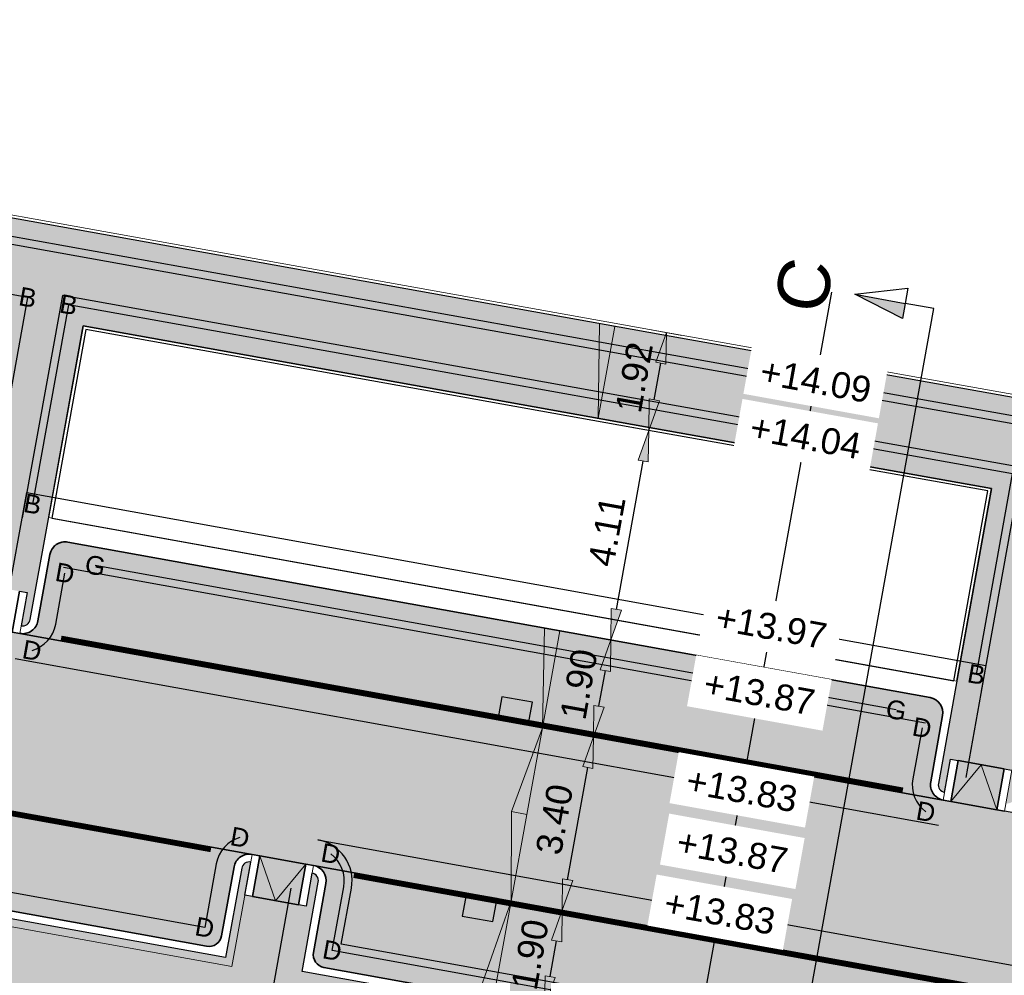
# Model space of a CAD drawing. Header units: metres. Extents: x 131295 to 132236, y 397710 to 398702.
# Tile 29 of 127: x 131376 to 131395, y 397925 to 397943. Entities that reach past the tile are written whole.
import ezdxf
from ezdxf.enums import TextEntityAlignment as Align

# ---------------------------------------------------------------- set-up
doc = ezdxf.new("R2010")
doc.units = ezdxf.units.M
doc.linetypes.add('AL-MATERIAALS', pattern=[2, 1, -1])
doc.linetypes.add('MA-1-3', pattern=[4, 1, -3])
doc.layers.get('Defpoints').update_dxf_attribs({"color": 128})
for name, color, linetype, lineweight in [('N-D-dwarsprofiel situatie @ 0.2', 7, 'Continuous', 25), ('N-IE-markering 1 - 3 streep 0.10', 255, 'MA-1-3', 18), ('N-KO-inritperronband 130-150x250mm', 3, 'Continuous', 35), ('N-KO-opsluitband 60x200mm', 2, 'Continuous', 25), ('N-KO-opsluitband achterkant', 8, 'Continuous', 5), ('N-KO-tekst banden', 1, 'Continuous', 18), ('N-KO-trottoirband 130-150x250mm', 3, 'Continuous', 35), ('N-KO-trottoirband 380-400x250mm', 3, 'Continuous', 35), ('N-KO-trottoirband achterkant', 8, 'Continuous', 5), ('N-RI-straatkolk', 7, 'Continuous', 25), ('N-VH-afschotrichting', 250, 'Continuous', 18), ('N-VH-afschotrichting @ 0.2', 250, 'Continuous', 18), ("N-VH-arcering 'MAT' grijs 254", 254, 'Continuous', 18), ('X-AL-maatvoering', 1, 'Continuous', 18), ('X-AL-materiaalscheiding', 1, 'AL-MATERIAALS', 18), ('X-AL-planhoogte', 190, 'Continuous', 25)]:
    doc.layers.add(name, color=color, linetype=linetype, lineweight=lineweight)
doc.layers.add("N-VH-arcering 'MAT' kleur 1 (heiderood)", color=7, linetype='Continuous', lineweight=18, true_color=0xd98c8c)
doc.layers.add("N-VH-arcering 'MAT' kleur 5 (roodbruin)", color=7, linetype='Continuous', lineweight=18, true_color=0xc5a6a0)
for name, color, linetype, plot in [('X-AL-contourlijnen', 30, 'Continuous', False), ('X-AL-hulplijn bandenlijnnummers', 30, 'Continuous', False), ('X-AL-hulplijn hoogtetekst', 190, 'Continuous', False)]:
    doc.layers.add(name, color=color, linetype=linetype, plot=plot)
doc.styles.add('CS Annotative', font='arial.ttf')
doc.dimstyles.new('CS Annotative', dxfattribs={"dimtxt": 2.5, "dimasz": 3, "dimexe": 0.18, "dimexo": 0.0625, "dimgap": 1, "dimtad": 1, "dimzin": 0, "dimdsep": 46, "dimtxsty": 'CS Annotative', "dimblk": 'CS Dimensionpijl', "dimcen": 0, "dimse1": 1, "dimse2": 1, "dimclrd": 256, "dimclre": 256, "dimclrt": 2, "dimadec": 0, "dimazin": 0, "dimtm": 1e-09, "dimtfac": 1, "dimtofl": 0, "dimtmove": 1, "dimatfit": 3, "dimfxl": 1, "dimtfillclr": 256, "dimtolj": 1, "dimtzin": 0, "dimarcsym": 0})

# ---------------------------------------------------------------- blocks, each defined once
blk = doc.blocks.new('*U153')
blk.add_lwpolyline([(1.909446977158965, 1.914813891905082), (-1.033117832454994, 2.499033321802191), (-1.471282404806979, 0.2921097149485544), (1.471282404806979, -0.2921097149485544)], close=True)
blk.add_solid([(1.909446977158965, 1.914813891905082), (1.471282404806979, -0.2921097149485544), (1.909446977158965, 1.914813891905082), (-1.033117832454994, 2.499033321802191)])
blk = doc.blocks.new('*U155')
blk.add_lwpolyline([(-1.909446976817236, -1.914813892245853), (1.033117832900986, -2.499033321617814), (1.471282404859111, -0.2921097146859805), (-1.471282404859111, 0.2921097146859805)], close=True)
blk.add_solid([(-1.909446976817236, -1.914813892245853), (-1.471282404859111, 0.2921097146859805), (-1.909446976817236, -1.914813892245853), (1.033117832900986, -2.499033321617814)])
blk = doc.blocks.new('CS Dimensionpijl')
h = blk.add_hatch(color=256)
h.dxf.hatch_style = 1
h.paths.add_polyline_path([(-1, -0.1666666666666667), (0, 0), (-1, 0.1666666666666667)])
at = {"flags": 128}
blk.add_lwpolyline([(0, 0.5), (0, -0.5)], dxfattribs=at)
blk.add_lwpolyline([(-1, -0.1666666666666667), (0, 0), (-1, 0.1666666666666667)], close=True, dxfattribs=at)
blk = doc.blocks.new('*D368')
at = {"layer": 'Defpoints', "color": 0, "transparency": 16777216}
for p in [(131386.8571287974, 397926.1305797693), (131386.857128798, 397926.1305797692), (131386.5197042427, 397924.2607817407)]:
    blk.add_point(p, dxfattribs=at)
at = {"layer": 'X-AL-maatvoering', "lineweight": -2, "transparency": 16777216}
blk.add_line((131386.6262593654, 397924.8512442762), (131386.7505736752, 397925.5401172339), dxfattribs=at)
at = {"layer": 'X-AL-maatvoering', "lineweight": -2, "transparency": 16777216, "xscale": 0.6000000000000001, "yscale": 0.6000000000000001, "zscale": 0.6000000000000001}
for p, rotation in [((131386.8571287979, 397926.1305797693), 79.77047557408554), ((131386.5197042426, 397924.2607817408), 259.7704755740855)]:
    blk.add_blockref('CS Dimensionpijl', p, dxfattribs=dict(at, rotation=rotation))
at = {"layer": 'X-AL-maatvoering', "color": 2, "transparency": 16777216, "insert": (131386.2403671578, 397925.2765359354), "char_height": 0.5, "attachment_point": 5, "rotation": 79.77047557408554, "style": 'CS Annotative'}
blk.add_mtext('\\A1;1.90', dxfattribs=at)
blk = doc.blocks.new('*D369')
at = {"layer": 'Defpoints', "color": 0, "transparency": 16777216}
for p in [(131387.4609411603, 397929.4765341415), (131387.4609411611, 397929.4765341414), (131386.8571287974, 397926.1305797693)]:
    blk.add_point(p, dxfattribs=at)
at = {"layer": 'X-AL-maatvoering', "lineweight": -2, "transparency": 16777216}
blk.add_line((131386.9636839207, 397926.7210423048), (131387.3543860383, 397928.8860716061), dxfattribs=at)
at = {"layer": 'X-AL-maatvoering', "lineweight": -2, "transparency": 16777216, "xscale": 0.6000000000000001, "yscale": 0.6000000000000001, "zscale": 0.6000000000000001}
for p, rotation in [((131387.460941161, 397929.4765341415), 79.77047557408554), ((131386.857128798, 397926.1305797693), 259.7704755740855)]:
    blk.add_blockref('CS Dimensionpijl', p, dxfattribs=dict(at, rotation=rotation))
at = {"layer": 'X-AL-maatvoering', "color": 2, "transparency": 16777216, "insert": (131386.7108177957, 397927.8844424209), "char_height": 0.5, "attachment_point": 5, "rotation": 79.77047557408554, "style": 'CS Annotative'}
blk.add_mtext('\\A1;3.40', dxfattribs=at)
blk = doc.blocks.new('*D370')
at = {"layer": 'Defpoints', "color": 0, "transparency": 16777216}
for p in [(131387.7983657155, 397931.3463321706), (131387.7983657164, 397931.3463321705), (131387.4609411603, 397929.4765341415)]:
    blk.add_point(p, dxfattribs=at)
at = {"layer": 'X-AL-maatvoering', "lineweight": -2, "transparency": 16777216}
blk.add_line((131387.5674962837, 397930.066996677), (131387.6918105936, 397930.7558696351), dxfattribs=at)
at = {"layer": 'X-AL-maatvoering', "lineweight": -2, "transparency": 16777216, "xscale": 0.6000000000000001, "yscale": 0.6000000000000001, "zscale": 0.6000000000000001}
for p, rotation in [((131387.7983657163, 397931.3463321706), 79.77047557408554), ((131387.4609411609, 397929.4765341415), 259.7704755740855)]:
    blk.add_blockref('CS Dimensionpijl', p, dxfattribs=dict(at, rotation=rotation))
at = {"layer": 'X-AL-maatvoering', "color": 2, "transparency": 16777216, "insert": (131387.1816040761, 397930.4922883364), "char_height": 0.5, "attachment_point": 5, "rotation": 79.77047557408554, "style": 'CS Annotative'}
blk.add_mtext('\\A1;1.90', dxfattribs=at)
blk = doc.blocks.new('*D371')
at = {"layer": 'Defpoints', "color": 0, "transparency": 16777216}
for p in [(131388.5050267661, 397935.393506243), (131388.5279732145, 397935.3893653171), (131387.7983657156, 397931.3463321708)]:
    blk.add_point(p, dxfattribs=at)
at = {"layer": 'X-AL-maatvoering', "lineweight": -2, "transparency": 16777216}
blk.add_line((131387.9049208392, 397931.936794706), (131388.4214180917, 397934.7989027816), dxfattribs=at)
at = {"layer": 'X-AL-maatvoering', "lineweight": -2, "transparency": 16777216, "xscale": 0.6000000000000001, "yscale": 0.6000000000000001, "zscale": 0.6000000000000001}
for p, rotation in [((131388.5279732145, 397935.3893653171), 79.77047557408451), ((131387.7983657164, 397931.3463321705), 259.7704755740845)]:
    blk.add_blockref('CS Dimensionpijl', p, dxfattribs=dict(at, rotation=rotation))
at = {"layer": 'X-AL-maatvoering', "color": 2, "transparency": 16777216, "insert": (131387.7193156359, 397933.4479467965), "char_height": 0.5, "attachment_point": 5, "rotation": 79.77047557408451, "style": 'CS Annotative'}
blk.add_mtext('\\A1;4.11', dxfattribs=at)
blk = doc.blocks.new('*D372')
at = {"layer": 'Defpoints', "color": 0, "transparency": 16777216}
for p in [(131388.8498127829, 397937.2808066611), (131388.8686888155, 397937.2774002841), (131388.5050267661, 397935.3935062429)]:
    blk.add_point(p, dxfattribs=at)
at = {"layer": 'X-AL-maatvoering', "lineweight": -2, "transparency": 16777216}
blk.add_line((131388.6345283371, 397935.9798278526), (131388.7621336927, 397936.6869377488), dxfattribs=at)
at = {"layer": 'X-AL-maatvoering', "lineweight": -2, "transparency": 16777216, "xscale": 0.6000000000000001, "yscale": 0.6000000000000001, "zscale": 0.6000000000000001}
for p, rotation in [((131388.8686888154, 397937.2774002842), 79.77047557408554), ((131388.5279732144, 397935.3893653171), 259.7704755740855)]:
    blk.add_blockref('CS Dimensionpijl', p, dxfattribs=dict(at, rotation=rotation))
at = {"layer": 'X-AL-maatvoering', "color": 2, "transparency": 16777216, "insert": (131388.2502816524, 397936.414237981), "char_height": 0.5, "attachment_point": 5, "rotation": 79.77047557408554, "style": 'CS Annotative'}
blk.add_mtext('\\A1;1.92', dxfattribs=at)
blk = doc.blocks.new('*U448')
at = {"ltscale": 0.2}
h = blk.add_hatch(color=256, dxfattribs=at)
h.dxf.hatch_style = 1
h.paths.add_polyline_path([(0, 0), (-1.68712277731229, -9.348990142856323), (-3.163279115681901, -9.08260233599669)])
blk.add_lwpolyline([(0, 0), (-1.68712277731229, -9.348990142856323), (-3.163279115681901, -9.08260233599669)], close=True, dxfattribs=at)
blk = doc.blocks.new('*U449')
at = {"ltscale": 0.2}
h = blk.add_hatch(color=256, dxfattribs=at)
h.dxf.hatch_style = 1
h.paths.add_polyline_path([(0, 0), (1.515104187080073, 8.363878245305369), (0.03912567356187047, 8.631249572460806)])
blk.add_lwpolyline([(0, 0), (1.515104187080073, 8.363878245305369), (0.03912567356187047, 8.631249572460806)], close=True, dxfattribs=at)
blk = doc.blocks.new('*U450')
at = {"ltscale": 0.2}
h = blk.add_hatch(color=256, dxfattribs=at)
h.dxf.hatch_style = 1
h.paths.add_polyline_path([(0, 0), (-1.515104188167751, -8.363878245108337), (-2.991082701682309, -8.096506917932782)])
blk.add_lwpolyline([(0, 0), (-1.515104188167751, -8.363878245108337), (-2.991082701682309, -8.096506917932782)], close=True, dxfattribs=at)
blk = doc.blocks.new('*U451')
at = {"ltscale": 0.2}
h = blk.add_hatch(color=256, dxfattribs=at)
h.dxf.hatch_style = 1
h.paths.add_polyline_path([(0, 0), (1.687122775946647, 9.348990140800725), (0.2109664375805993, 9.615377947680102)])
blk.add_lwpolyline([(0, 0), (1.687122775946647, 9.348990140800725), (0.2109664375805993, 9.615377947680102)], close=True, dxfattribs=at)
blk = doc.blocks.new('*U452')
at = {"ltscale": 0.2}
h = blk.add_hatch(color=256, dxfattribs=at)
h.dxf.hatch_style = 1
h.paths.add_polyline_path([(0, 0), (1.59832735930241, 8.856940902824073), (0.1221710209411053, 9.123328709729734)])
blk.add_lwpolyline([(0, 0), (1.59832735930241, 8.856940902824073), (0.1221710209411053, 9.123328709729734)], close=True, dxfattribs=at)
blk = doc.blocks.new('*U513')
blk.add_hatch(color=256).paths.add_polyline_path([(6.975389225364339, 54.62784556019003), (6.713992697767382, 53.17105003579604), (2.112619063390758, 55.50229623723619)])
for p, q in [((2.112619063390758, 55.50229623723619), (7.237023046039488, 56.08596354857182)), ((7.237023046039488, 56.08596354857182), (6.975507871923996, 54.62850679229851)), ((6.713992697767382, 53.17105003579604), (2.112619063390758, 55.50229623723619)), ((2.112619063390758, 55.50229623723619), (6.975389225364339, 54.62784556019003)), ((6.975389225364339, 54.62784556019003), (6.713992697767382, 53.17105003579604))]:
    blk.add_line(p, q)
blk.add_lwpolyline([(-6.194536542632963, -34.4474631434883), (9.734271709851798, 54.13172779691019)])
at = {"ltscale": 10, "flags": 128}
blk.add_lwpolyline([(9.734271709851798, 54.13172779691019), (6.975389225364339, 54.62784556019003)], dxfattribs=at)
at = {"lineweight": 50, "style": 'CS Annotative'}
for tag, p in [('Dwp2:', (-2.797077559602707, 56.38817734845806)), ('Dwp1:', (-18.73777670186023, -32.19486327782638))]:
    blk.add_attdef(tag, text='', height=5, rotation=79.80570405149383, dxfattribs=at).set_placement(p, align=Align.MIDDLE_CENTER)

msp = doc.modelspace()

# ---------------------------------------------------------------- hatches: boundary and pattern name
at = {"layer": "N-VH-arcering 'MAT' grijs 254"}
h = msp.add_hatch(color=256, dxfattribs=at)
h.dxf.hatch_style = 1
edge = h.paths.add_edge_path()
edge.add_line((131362.3298426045, 397940.1562312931), (131376.1443479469, 397937.6747420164))
edge.add_line((131376.1443479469, 397937.6747420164), (131375.4591707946, 397933.8779143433))
edge.add_line((131375.4591707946, 397933.8779143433), (131375.1217462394, 397932.0081163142))
edge.add_arc((131375.2693618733, 397931.9814775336), 0.1499999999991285, 169.7704755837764, 259.7704755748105)
edge.add_line((131375.2427230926, 397931.8338618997), (131375.3581578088, 397932.4735296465))
edge.add_line((131375.3581578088, 397932.4735296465), (131375.5057734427, 397932.4468908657))
edge.add_line((131375.5057734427, 397932.4468908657), (131376.391467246, 397932.2870581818))
edge.add_line((131376.391467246, 397932.2870581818), (131376.5390828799, 397932.2604194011))
edge.add_line((131376.5390828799, 397932.2604194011), (131376.4236481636, 397931.6207516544))
edge.add_arc((131376.4502869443, 397931.7683672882), 0.1499999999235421, 259.7704755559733, 349.7704755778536)
edge.add_line((131376.5979025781, 397931.7417285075), (131376.9353271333, 397933.6115265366))
edge.add_line((131376.9353271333, 397933.6115265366), (131377.6207187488, 397937.409542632))
edge.add_line((131377.6207187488, 397937.409542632), (131388.4651395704, 397935.4615674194))
edge.add_line((131388.4651395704, 397935.4615674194), (131395.1418002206, 397934.2707183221))
edge.add_line((131395.1418002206, 397934.2707183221), (131394.4523823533, 397930.4503912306))
edge.add_line((131394.4523823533, 397930.4503912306), (131394.1149577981, 397928.5805932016))
edge.add_arc((131394.2625734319, 397928.553954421), 0.1499999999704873, 169.7704755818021, 259.7704755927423)
edge.add_line((131394.2359346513, 397928.4063387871), (131394.3513693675, 397929.0460065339))
edge.add_line((131394.3513693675, 397929.0460065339), (131394.4989850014, 397929.0193677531))
edge.add_line((131394.4989850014, 397929.0193677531), (131395.3846788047, 397928.8595350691))
edge.add_line((131395.3846788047, 397928.8595350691), (131395.5322944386, 397928.8328962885))
edge.add_line((131395.5322944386, 397928.8328962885), (131395.4168597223, 397928.1932285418))
edge.add_arc((131395.443498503, 397928.3408441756), 0.1499999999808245, 259.7704755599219, 349.7704755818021)
edge.add_line((131395.5911141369, 397928.3142053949), (131395.928538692, 397930.184003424))
edge.add_line((131395.928538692, 397930.184003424), (131396.618498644, 397934.0073344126))
edge.add_line((131396.618498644, 397934.0073344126), (131412.509402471, 397931.1730330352))
edge.add_line((131412.509402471, 397931.1730330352), (131419.7245417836, 397929.885910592))
edge.add_line((131419.7245417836, 397929.885910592), (131418.6670311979, 397923.9974926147))
edge.add_line((131418.6670311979, 397923.9974926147), (131419.847956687, 397923.7843822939))
edge.add_line((131419.847956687, 397923.7843822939), (131420.9058923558, 397929.6751672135))
edge.add_line((131420.9058923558, 397929.6751672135), (131428.6123601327, 397928.3003957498))
edge.add_line((131428.6123601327, 397928.3003957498), (131444.9507375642, 397925.4286671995))
edge.add_line((131444.9507375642, 397925.4286671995), (131444.1380420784, 397920.9252118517))
edge.add_line((131444.1380420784, 397920.9252118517), (131442.3111351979, 397921.2548962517))
edge.add_line((131442.3111351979, 397921.2548962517), (131442.0980249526, 397920.0739711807))
edge.add_arc((131442.3932562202, 397920.0206936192), 0.2999999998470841, 169.7704755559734, 259.7704756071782)
edge.add_line((131442.339978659, 397919.7254623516), (131443.576423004, 397919.5023330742))
edge.add_line((131443.576423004, 397919.5023330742), (131443.6563393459, 397919.9451799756))
edge.add_line((131443.6563393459, 397919.9451799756), (131443.9515706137, 397919.8919024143))
edge.add_line((131443.9515706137, 397919.8919024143), (131446.018189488, 397919.5189594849))
edge.add_line((131446.018189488, 397919.5189594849), (131446.3134207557, 397919.4656819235))
edge.add_line((131446.3134207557, 397919.4656819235), (131446.2335044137, 397919.0228350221))
edge.add_line((131446.2335044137, 397919.0228350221), (131449.382789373, 397918.4545137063))
edge.add_arc((131449.4360669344, 397918.7497449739), 0.2999999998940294, 259.7704755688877, 349.7704756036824)
edge.add_line((131449.7312982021, 397918.6964674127), (131449.9444084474, 397919.8773924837))
edge.add_line((131449.9444084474, 397919.8773924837), (131446.2046609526, 397920.5522689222))
edge.add_line((131446.2046609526, 397920.5522689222), (131446.9495302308, 397924.6798734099))
edge.add_line((131446.9495302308, 397924.6798734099), (131468.0387509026, 397917.3295160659))
edge.add_arc((131467.7096321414, 397916.3852275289), 1.000000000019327, -10.229524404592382, 70.78470337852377, ccw=False)
edge.add_line((131468.6937363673, 397916.207635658), (131469.7208847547, 397919.601642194))
edge.add_line((131469.7208847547, 397919.601642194), (131465.8175513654, 397921.0128124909))
edge.add_line((131465.8175513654, 397921.0128124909), (131464.3862742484, 397921.499552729))
edge.add_line((131464.3862742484, 397921.499552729), (131464.0850284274, 397920.6137285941))
edge.add_line((131464.0850284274, 397920.6137285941), (131448.1858229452, 397926.1551776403))
edge.add_line((131448.1858229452, 397926.1551776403), (131448.492, 397927.037))
edge.add_line((131448.492, 397927.037), (131444.99, 397927.91))
edge.add_line((131444.99, 397927.91), (131444.8753790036, 397927.2695054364))
edge.add_line((131444.8753790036, 397927.2695054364), (131428.9262189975, 397930.072822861))
edge.add_line((131428.9262189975, 397930.072822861), (131412.8254588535, 397932.945068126))
edge.add_line((131412.8254588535, 397932.945068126), (131388.7822892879, 397937.2334075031))
edge.add_line((131388.7822892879, 397937.2334075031), (131363.9438561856, 397941.6951166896))
edge.add_line((131363.9438561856, 397941.6951166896), (131364.07, 397942.4))
edge.add_line((131364.07, 397942.4), (131358.9602732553, 397943.3144214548))
edge.add_line((131358.9602732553, 397943.3144214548), (131358.4923955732, 397941.445300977))
edge.add_line((131358.4923955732, 397941.445300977), (131356.8013946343, 397941.8533012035))
edge.add_line((131356.8013946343, 397941.8533012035), (131356.4578310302, 397940.4808397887))
edge.add_arc((131361.1626603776, 397939.3030958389), 4.849999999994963, 165.9461456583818, 259.7459520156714)
edge.add_line((131360.2992969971, 397934.5305594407), (131361.1689388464, 397939.3495762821))
edge.add_arc((131362.1530430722, 397939.1719844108), 1.00000000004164, 79.81660319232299, 169.770475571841, ccw=False)
h = msp.add_hatch(color=256, dxfattribs=at)
h.dxf.hatch_style = 1
edge = h.paths.add_edge_path()
edge.add_line((131305.9683725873, 397938.6446867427), (131304.3972268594, 397938.9282163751))
edge.add_line((131304.3972268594, 397938.9282163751), (131304.1102677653, 397937.3380666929))
edge.add_line((131304.1102677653, 397937.3380666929), (131307.9418037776, 397936.6333467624))
edge.add_line((131307.9418037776, 397936.6333467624), (131307.9524383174, 397936.6876625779))
edge.add_line((131307.9524383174, 397936.6876625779), (131311.3923371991, 397936.0733593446))
edge.add_line((131311.3923371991, 397936.0733593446), (131311.4702741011, 397936.3942461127))
edge.add_line((131311.4702741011, 397936.3942461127), (131313.2153861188, 397936.0362549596))
edge.add_line((131313.2153861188, 397936.0362549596), (131313.1698974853, 397935.7181955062))
edge.add_line((131313.1698974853, 397935.7181955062), (131316.6313671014, 397935.0993692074))
edge.add_line((131316.6313671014, 397935.0993692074), (131322.9994931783, 397933.9552348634))
edge.add_line((131322.9994931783, 397933.9552348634), (131326.690603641, 397933.2914761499))
edge.add_line((131326.690603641, 397933.2914761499), (131328.4937154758, 397932.9817477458))
edge.add_line((131328.4937154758, 397932.9817477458), (131331.202870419, 397932.5006052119))
edge.add_line((131331.202870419, 397932.5006052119), (131331.154, 397932.226))
edge.add_line((131331.154, 397932.226), (131334.354, 397931.644))
edge.add_line((131334.354, 397931.644), (131334.396, 397931.88))
edge.add_line((131334.396, 397931.88), (131337.2042140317, 397931.4347740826))
edge.add_line((131337.2042140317, 397931.4347740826), (131337.1502516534, 397931.1315569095))
edge.add_line((131337.1502516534, 397931.1315569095), (131340.345, 397930.563))
edge.add_line((131340.345, 397930.563), (131340.399164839, 397930.8673548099))
edge.add_line((131340.399164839, 397930.8673548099), (131343.2003135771, 397930.3701480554))
edge.add_line((131343.2003135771, 397930.3701480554), (131343.145, 397930.068))
edge.add_line((131343.145, 397930.068), (131346.346, 397929.482))
edge.add_line((131346.346, 397929.482), (131346.401686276, 397929.7949038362))
edge.add_line((131346.401686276, 397929.7949038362), (131349.1939817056, 397929.2913257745))
edge.add_line((131349.1939817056, 397929.2913257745), (131349.14, 397928.988))
edge.add_line((131349.14, 397928.988), (131352.332596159, 397928.3964465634))
edge.add_line((131352.332596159, 397928.3964465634), (131352.377, 397928.632))
edge.add_line((131352.377, 397928.632), (131355.194, 397928.1459999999))
edge.add_line((131355.194, 397928.1459999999), (131355.156, 397927.908))
edge.add_line((131355.156, 397927.908), (131358.355, 397927.326))
edge.add_line((131358.355, 397927.326), (131358.4, 397927.564))
edge.add_line((131358.4, 397927.564), (131361.203, 397927.046))
edge.add_line((131361.203, 397927.046), (131361.161, 397926.81))
edge.add_line((131361.161, 397926.81), (131364.367, 397926.246))
edge.add_line((131364.367, 397926.246), (131364.409, 397926.482))
edge.add_line((131364.409, 397926.482), (131367.199, 397925.969))
edge.add_line((131367.199, 397925.969), (131367.054, 397925.182))
edge.add_line((131367.054, 397925.182), (131372.193, 397924.2659999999))
edge.add_line((131372.193, 397924.2659999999), (131372.333, 397925.062))
edge.add_line((131372.333, 397925.062), (131375.132, 397924.54))
edge.add_line((131375.132, 397924.54), (131375.088, 397924.304))
edge.add_line((131375.088, 397924.304), (131378.306, 397923.739))
edge.add_line((131378.306, 397923.739), (131378.348, 397923.975))
edge.add_line((131378.348, 397923.975), (131381.137, 397923.471))
edge.add_line((131381.137, 397923.471), (131381.094, 397923.235))
edge.add_line((131381.094, 397923.235), (131384.306, 397922.66))
edge.add_line((131384.306, 397922.66), (131384.348, 397922.896))
edge.add_line((131384.348, 397922.896), (131387.15, 397922.387))
edge.add_line((131387.15, 397922.387), (131387.105, 397922.151))
edge.add_line((131387.105, 397922.151), (131390.316, 397921.58))
edge.add_line((131390.316, 397921.58), (131390.3710130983, 397921.8891212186))
edge.add_line((131390.3710130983, 397921.8891212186), (131393.1636637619, 397921.3851582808))
edge.add_line((131393.1636637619, 397921.3851582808), (131393.109, 397921.078))
edge.add_line((131393.109, 397921.078), (131396.301, 397920.506))
edge.add_line((131396.301, 397920.506), (131396.3549689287, 397920.8092539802))
edge.add_line((131396.3549689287, 397920.8092539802), (131399.1476195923, 397920.3052910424))
edge.add_line((131399.1476195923, 397920.3052910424), (131399.094, 397920.004))
edge.add_line((131399.094, 397920.004), (131402.3616196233, 397919.424))
edge.add_line((131402.3616196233, 397919.424), (131402.3616196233, 397919.7252912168))
edge.add_line((131402.3616196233, 397919.7252912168), (131405.1623656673, 397919.2198673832))
edge.add_line((131405.1623656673, 397919.2198673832), (131405.107, 397918.916))
edge.add_line((131405.107, 397918.916), (131408.313110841, 397918.3361609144))
edge.add_line((131408.313110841, 397918.3361609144), (131408.356, 397918.572))
edge.add_line((131408.356, 397918.572), (131411.0600000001, 397918.09))
edge.add_line((131411.0600000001, 397918.09), (131412.909, 397917.752))
edge.add_line((131412.909, 397917.752), (131414.4663848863, 397917.4673791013))
edge.add_line((131414.4663848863, 397917.4673791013), (131414.363, 397916.899))
edge.add_line((131414.363, 397916.899), (131413.9411507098, 397914.5797991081))
edge.add_line((131413.9411507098, 397914.5797991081), (131416.3243109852, 397914.1463159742))
edge.add_line((131416.3243109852, 397914.1463159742), (131416.6026757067, 397915.6729739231))
edge.add_arc((131411.831342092, 397916.5429598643), 4.850000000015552, 349.6664361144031, 439.770475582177)
edge.add_line((131412.6926626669, 397921.3158653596), (131410.6700502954, 397921.6808668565))
edge.add_arc((131410.6434115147, 397921.5332512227), 0.1499999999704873, 79.77047558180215, 169.7704755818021)
edge.add_line((131410.4957958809, 397921.5598900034), (131410.1850101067, 397919.8377076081))
edge.add_line((131410.1850101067, 397919.8377076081), (131381.8428084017, 397924.9523534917))
edge.add_line((131381.8428084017, 397924.9523534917), (131382.1535941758, 397926.6745358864))
edge.add_arc((131382.0059785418, 397926.701174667), 0.1500000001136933, 349.7704755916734, 439.7704755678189)
edge.add_line((131382.0326173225, 397926.848790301), (131381.9171826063, 397926.2091225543))
edge.add_line((131381.9171826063, 397926.2091225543), (131381.7695669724, 397926.2357613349))
edge.add_line((131381.7695669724, 397926.2357613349), (131380.8838731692, 397926.395594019))
edge.add_line((131380.8838731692, 397926.395594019), (131380.7362575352, 397926.4222327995))
edge.add_line((131380.7362575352, 397926.4222327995), (131380.8516922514, 397927.0619005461))
edge.add_arc((131380.8250534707, 397926.9142849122), 0.1499999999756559, 79.77047557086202, 169.7704755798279)
edge.add_line((131380.6774378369, 397926.9409236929), (131380.3666520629, 397925.2187412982))
edge.add_line((131380.3666520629, 397925.2187412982), (131346.6118771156, 397931.3101424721))
edge.add_line((131346.6118771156, 397931.3101424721), (131346.9226628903, 397933.0323248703))
edge.add_arc((131346.7750472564, 397933.058963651), 0.1500000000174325, 349.7704756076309, 439.7704748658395)
edge.add_line((131346.801686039, 397933.2065792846), (131345.6207609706, 397933.4196895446))
edge.add_arc((131345.5941221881, 397933.272073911), 0.1500000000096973, 79.77047487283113, 169.7704755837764)
edge.add_line((131345.4465065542, 397933.2987126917), (131345.1357207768, 397931.5765302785))
edge.add_line((131345.1357207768, 397931.5765302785), (131305.9683725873, 397938.6446867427))
h = msp.add_hatch(color=256, dxfattribs=at)
h.dxf.hatch_style = 1
h.paths.add_polyline_path([(131395.3846788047, 397928.8595350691), (131394.4989850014, 397929.0193677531), (131394.3569115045, 397928.2320843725), (131395.2426053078, 397928.0722516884)])
h = msp.add_hatch(color=256, dxfattribs=at)
h.dxf.hatch_style = 1
h.paths.add_polyline_path([(131381.9116404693, 397927.0230447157), (131381.025946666, 397927.1828773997), (131380.8838731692, 397926.395594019), (131381.7695669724, 397926.2357613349)])
at = {"layer": "N-VH-arcering 'MAT' kleur 1 (heiderood)"}
h = msp.add_hatch(color=256, dxfattribs=at)
h.dxf.hatch_style = 1
h.paths.add_polyline_path([(131395.3902209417, 397928.0456129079), (131395.2426053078, 397928.0722516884), (131394.3569115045, 397928.2320843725), (131394.2092958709, 397928.2587231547), (131376.397009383, 397931.4731360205), (131376.2493937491, 397931.499774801), (131375.3636999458, 397931.6596074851), (131375.2160843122, 397931.6862462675), (131362.8163710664, 397933.9239038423), (131361.3080104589, 397934.1961032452), (131360.704198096, 397930.8501488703), (131380.8783310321, 397927.2095161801), (131381.025946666, 397927.1828773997), (131381.9116404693, 397927.0230447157), (131382.0592561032, 397926.9964059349), (131410.696689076, 397921.8284824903), (131411.6859920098, 397921.6499524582), (131412.2898043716, 397924.9959068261)])
at = {"layer": "N-VH-arcering 'MAT' kleur 5 (roodbruin)"}
h = msp.add_hatch(color=256, dxfattribs=at)
h.dxf.hatch_style = 1
edge = h.paths.add_edge_path()
edge.add_line((131360.704198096, 397930.8501488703), (131360.2908743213, 397930.9247374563))
edge.add_line((131360.2908743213, 397930.9247374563), (131359.8775505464, 397930.9993260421))
edge.add_line((131359.8775505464, 397930.9993260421), (131359.670888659, 397931.036620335))
edge.add_line((131359.670888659, 397931.036620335), (131346.8283248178, 397933.3541949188))
edge.add_arc((131346.7750472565, 397933.058963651), 0.2999999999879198, -10.229524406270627, 79.77047559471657, ccw=False)
edge.add_line((131347.0702785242, 397933.0056860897), (131346.8305294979, 397931.6771453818))
edge.add_arc((131347.0765555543, 397931.6327474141), 0.2500000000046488, 169.7704755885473, 259.7704755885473)
edge.add_line((131347.0321575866, 397931.3867213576), (131379.9996491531, 397925.4373936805))
edge.add_arc((131380.0440471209, 397925.683419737), 0.2500000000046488, 259.7704755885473, 349.7704755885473)
edge.add_line((131380.2900731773, 397925.6390217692), (131380.529822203, 397926.9675624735))
edge.add_arc((131380.8250534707, 397926.9142849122), 0.2999999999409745, 79.77047558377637, 169.7704755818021, ccw=False)
edge.add_line((131380.878331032, 397927.2095161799), (131360.704198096, 397930.8501488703))
h = msp.add_hatch(color=256, dxfattribs=at)
h.dxf.hatch_style = 1
edge = h.paths.add_edge_path()
edge.add_arc((131377.2716189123, 397932.9411476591), 0.2999999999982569, 79.77047558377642, 169.7704755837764)
edge.add_line((131376.9763876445, 397932.9944252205), (131376.745518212, 397931.7150897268))
edge.add_arc((131376.4502869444, 397931.7683672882), 0.2999999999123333, 259.7704755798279, 349.770475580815, ccw=False)
edge.add_line((131376.397009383, 397931.4731360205), (131394.2092958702, 397928.2587231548))
edge.add_arc((131394.2625734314, 397928.5539544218), 0.2999999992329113, 169.7704755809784, 259.7704755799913, ccw=False)
edge.add_line((131393.9673421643, 397928.607231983), (131394.1982115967, 397929.8865674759))
edge.add_arc((131393.9029803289, 397929.9398450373), 0.3000000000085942, 349.7704755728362, 439.7704755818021)
edge.add_line((131393.9562578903, 397930.235076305), (131377.3248964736, 397933.2363789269))
h = msp.add_hatch(color=256, dxfattribs=at)
h.dxf.hatch_style = 1
edge = h.paths.add_edge_path()
edge.add_arc((131382.0059785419, 397926.701174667), 0.3000000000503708, -10.229524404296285, 79.7704755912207, ccw=False)
edge.add_line((131382.3012098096, 397926.6478971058), (131382.061460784, 397925.3193564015))
edge.add_arc((131382.3074868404, 397925.2749584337), 0.2500000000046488, 169.7704755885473, 259.7704755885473)
edge.add_line((131382.2630888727, 397925.0289323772), (131409.8180071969, 397920.0563599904))
edge.add_arc((131409.8624051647, 397920.3023860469), 0.2500000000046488, 259.7704755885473, 349.7704755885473)
edge.add_line((131410.1084312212, 397920.2579880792), (131410.348180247, 397921.586528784))
edge.add_arc((131410.6434115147, 397921.5332512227), 0.2999999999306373, 79.77047558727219, 169.7704755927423, ccw=False)
edge.add_line((131410.696689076, 397921.8284824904), (131382.0592561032, 397926.9964059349))

# ---------------------------------------------------------------- linework, layer by layer
at = {"layer": 'N-IE-markering 1 - 3 streep 0.10', "const_width": 0.1, "flags": 128}
for points in [[(131347.6067286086, 397933.16291621), (131380.0821680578, 397927.3023844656)], [(131393.4308920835, 397928.4500018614), (131377.1931723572, 397931.3802677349)], [(131382.8376598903, 397926.8051272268), (131409.9005261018, 397921.9213507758)]]:
    msp.add_lwpolyline(points, dxfattribs=at)
at = {"layer": 'N-KO-inritperronband 130-150x250mm', "flags": 128}
for points in [[(131376.391467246, 397932.2870581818), (131376.2493937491, 397931.499774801), (131376.3970093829, 397931.4731360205)], [(131394.2092958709, 397928.2587231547), (131394.3569115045, 397928.2320843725), (131394.4989850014, 397929.0193677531)], [(131395.3902209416, 397928.0456129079), (131395.2426053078, 397928.0722516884), (131395.3846788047, 397928.8595350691)]]:
    msp.add_lwpolyline(points, dxfattribs=at)
at = {"layer": 'N-KO-inritperronband 130-150x250mm', "ltscale": 0.8}
for points in [[(131380.8838731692, 397926.395594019), (131381.025946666, 397927.1828773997), (131380.8783310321, 397927.2095161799)], [(131382.0592561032, 397926.9964059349), (131381.9116404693, 397927.0230447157), (131381.7695669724, 397926.2357613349)]]:
    msp.add_lwpolyline(points, dxfattribs=at)
at = {"layer": 'N-KO-opsluitband 60x200mm', "flags": 128}
for points in [[(131444.99, 397927.91), (131444.8753790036, 397927.2695054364), (131428.9262189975, 397930.072822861), (131412.8254588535, 397932.945068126), (131388.7822892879, 397937.2334075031), (131363.9438561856, 397941.6951166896), (131364.07, 397942.4)], [(131394.4701415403, 397930.5488016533), (131395.1418002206, 397934.2707183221), (131388.4651395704, 397935.4615674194), (131377.6207187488, 397937.409542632), (131376.9530863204, 397933.7099369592)]]:
    msp.add_lwpolyline(points, dxfattribs=at)
at = {"layer": 'N-KO-opsluitband achterkant', "flags": 128}
for points in [[(131444.9309382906, 397927.9205695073), (131444.8268541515, 397927.3389542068), (131428.9366809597, 397930.1319037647), (131412.8359960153, 397933.0041356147), (131388.7928609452, 397937.2924688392), (131364.0134805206, 397941.7435704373), (131364.1290617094, 397942.3894304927)], [(131394.4110952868, 397930.5594571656), (131395.0720767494, 397934.2222073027), (131388.4545679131, 397935.4025060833), (131377.6691180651, 397937.3398883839), (131377.012132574, 397933.6992814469)]]:
    msp.add_lwpolyline(points, dxfattribs=at)
at = {"layer": 'N-KO-trottoirband 130-150x250mm', "ltscale": 0.8}
for points in [[(131380.8783310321, 397927.2095161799, 0.4142135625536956), (131380.529822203, 397926.9675624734), (131380.2900731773, 397925.6390217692, -0.4142135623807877), (131379.9996491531, 397925.4373936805), (131347.0321575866, 397931.3867213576, -0.4142135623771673), (131346.8305294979, 397931.6771453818), (131347.0702785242, 397933.0056860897, 0.4142135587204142), (131346.8283248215, 397933.3541949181), (131345.6473997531, 397933.5673051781, 0.4142135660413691), (131345.2988909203, 397933.3253514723), (131345.0591418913, 397931.9968107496, -0.414213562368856), (131344.7687178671, 397931.7951826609), (131306.3886530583, 397938.7212656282, -0.4142135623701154), (131306.1870249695, 397939.0116896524), (131306.4267739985, 397940.3402303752, 0.4142135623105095), (131306.1848202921, 397940.6887392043), (131303.1264923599, 397941.240646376, 0.4105738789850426), (131297.3294410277, 397937.2692385), (131296.7870895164, 397934.4640374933)], [(131416.4718780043, 397914.1194091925), (131416.7502427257, 397915.6460671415, 0.4147455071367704), (131412.7193014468, 397921.4634809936), (131410.6966890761, 397921.8284824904, 0.4142135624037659), (131410.348180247, 397921.586528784), (131410.1084312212, 397920.2579880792, -0.4142135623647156), (131409.8180071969, 397920.0563599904), (131382.2630888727, 397925.0289323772, -0.4142135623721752), (131382.061460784, 397925.3193564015), (131382.3012098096, 397926.6478971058, 0.4142135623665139), (131382.0592561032, 397926.9964059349)]]:
    msp.add_lwpolyline(points, format="xyb", dxfattribs=at)
at = {"layer": 'N-KO-trottoirband 130-150x250mm', "flags": 128}
for points in [[(131376.3970093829, 397931.4731360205, 0.4142135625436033), (131376.745518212, 397931.7150897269), (131376.9763876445, 397932.9944252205)], [(131394.1982115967, 397929.8865674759), (131393.9673421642, 397928.6072319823, 0.4142135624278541), (131394.2092958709, 397928.2587231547)]]:
    msp.add_lwpolyline(points, format="xyb", dxfattribs=at)
at = {"layer": 'N-KO-trottoirband 380-400x250mm'}
msp.add_lwpolyline([(131393.9562578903, 397930.235076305), (131377.3248964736, 397933.2363789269)], dxfattribs=at)
at = {"layer": 'N-KO-trottoirband 380-400x250mm', "ltscale": 0.1}
for centre, start, end in [((131377.2716189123, 397932.9411476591), 79.77047558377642, 169.7704755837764), ((131393.9029803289, 397929.9398450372), 349.7704755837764, 79.77047558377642)]:
    msp.add_arc(centre, 0.3, start, end, dxfattribs=at)
at = {"layer": 'N-KO-trottoirband achterkant', "ltscale": 0.8}
for points in [[(131296.7870895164, 397934.4640374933), (131296.9348763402, 397934.4382229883), (131297.476713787, 397937.2407651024, -0.410573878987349), (131303.0998535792, 397941.0930307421), (131306.1581815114, 397940.5411235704, -0.414213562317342), (131306.2791583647, 397940.3668691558), (131305.9683725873, 397938.6446867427), (131345.1357207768, 397931.5765302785), (131345.4465065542, 397933.2987126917, -0.4142135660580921), (131345.6207609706, 397933.4196895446), (131346.801686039, 397933.2065792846, -0.4142135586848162), (131346.9226628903, 397933.0323248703), (131346.6118771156, 397931.3101424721), (131380.3666520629, 397925.2187412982), (131380.6774378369, 397926.9409236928, -0.414213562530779), (131380.8516922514, 397927.0619005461)], [(131296.7612792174, 397934.3162747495), (131297.0541851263, 397934.2651117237), (131297.6239865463, 397937.2122917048, -0.4105738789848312), (131303.0732147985, 397940.9454151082), (131306.1315427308, 397940.3935079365), (131305.7941181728, 397938.5237098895), (131345.25669763, 397931.402275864), (131345.5941221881, 397933.2720739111), (131346.7750472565, 397933.058963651), (131346.4376227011, 397931.1891656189), (131380.4876289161, 397925.0444868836), (131380.8250534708, 397926.9142849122)], [(131382.0326173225, 397926.848790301, -0.4142135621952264), (131382.1535941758, 397926.6745358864), (131381.8428084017, 397924.9523534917), (131410.1850101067, 397919.8377076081), (131410.4957958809, 397921.5598900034, -0.4142135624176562), (131410.6700502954, 397921.6808668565), (131412.6926626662, 397921.3158653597, -0.4147455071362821), (131416.6026757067, 397915.6729739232), (131416.3243109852, 397914.1463159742), (131416.4718780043, 397914.1194091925)]]:
    msp.add_lwpolyline(points, format="xyb", dxfattribs=at)
at = {"layer": 'N-KO-trottoirband achterkant', "ltscale": 0.1}
msp.add_lwpolyline([(131394.2359346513, 397928.4063387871, -0.4142135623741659), (131394.1149577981, 397928.5805932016), (131394.4701415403, 397930.5488016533), (131376.9530863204, 397933.7099369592), (131376.5979025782, 397931.7417285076, -0.4142135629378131), (131376.4236481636, 397931.6207516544, 0.4142135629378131)], format="xyb", dxfattribs=at)
at = {"layer": 'N-KO-trottoirband achterkant', "ltscale": 0.8}
for points in [[(131376.391467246, 397932.2870581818), (131376.5390828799, 397932.2604194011), (131376.397009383, 397931.4731360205)], [(131394.2092958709, 397928.2587231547), (131394.3513693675, 397929.0460065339), (131394.4989850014, 397929.0193677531)], [(131395.3846788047, 397928.8595350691), (131395.3846788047, 397928.8595350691), (131395.5322944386, 397928.8328962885), (131395.3902209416, 397928.0456129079)], [(131380.8783310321, 397927.2095161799), (131380.7362575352, 397926.4222327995), (131380.8838731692, 397926.395594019)], [(131381.7695669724, 397926.2357613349), (131381.9171826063, 397926.2091225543), (131382.0592561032, 397926.9964059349)]]:
    msp.add_lwpolyline(points, dxfattribs=at)
at = {"layer": 'N-VH-afschotrichting', "flags": 128}
for points in [[(131394.3569115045, 397928.2320843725), (131394.9418319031, 397928.9394514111), (131395.2426053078, 397928.0722516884)], [(131381.025946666, 397927.1828773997), (131381.3267200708, 397926.3156776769), (131381.9116404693, 397927.0230447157)]]:
    msp.add_lwpolyline(points, dxfattribs=at)
at = {"layer": 'X-AL-contourlijnen', "flags": 128}
msp.add_lwpolyline([(131428.9262189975, 397930.072822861), (131412.8254588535, 397932.945068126), (131388.7822892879, 397937.2334075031), (131363.9438561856, 397941.6951166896)], dxfattribs=at)
for points in [[(131376.391467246, 397932.2870581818), (131376.5390828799, 397932.2604194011), (131376.4236481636, 397931.6207516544, 0.414213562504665), (131376.5979025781, 397931.7417285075), (131376.9353271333, 397933.6115265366), (131377.6207187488, 397937.409542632), (131388.4651395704, 397935.4615674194), (131395.1418002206, 397934.2707183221), (131394.4523823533, 397930.4503912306), (131394.1149577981, 397928.5805932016, 0.4142135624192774), (131394.2359346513, 397928.4063387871), (131394.3513693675, 397929.0460065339), (131394.4989850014, 397929.0193677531), (131395.3846788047, 397928.8595350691), (131395.5322944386, 397928.8328962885)], [(131410.1850101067, 397919.8377076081), (131381.8428084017, 397924.9523534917), (131382.1535941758, 397926.6745358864, 0.4142135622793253), (131382.0326173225, 397926.848790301), (131381.9171826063, 397926.2091225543), (131381.7695669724, 397926.2357613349), (131380.8838731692, 397926.395594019), (131380.7362575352, 397926.4222327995), (131380.8516922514, 397927.0619005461, 0.4142135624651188), (131380.6774378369, 397926.9409236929), (131380.3666520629, 397925.2187412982), (131346.6118771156, 397931.3101424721)]]:
    msp.add_lwpolyline(points, format="xyb", dxfattribs=at)
for points in [[(131395.0720767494, 397934.2222073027), (131388.4545679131, 397935.4025060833), (131377.6691180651, 397937.3398883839), (131377.0121325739, 397933.6992814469), (131394.4110952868, 397930.5594571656)], [(131395.3902209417, 397928.0456129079), (131395.2426053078, 397928.0722516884), (131394.3569115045, 397928.2320843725), (131394.2092958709, 397928.2587231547), (131376.397009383, 397931.4731360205), (131376.2493937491, 397931.499774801), (131375.3636999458, 397931.6596074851), (131375.2160843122, 397931.6862462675), (131362.8163710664, 397933.9239038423), (131361.3080104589, 397934.1961032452), (131360.704198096, 397930.8501488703), (131380.8783310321, 397927.2095161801), (131381.025946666, 397927.1828773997), (131381.9116404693, 397927.0230447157), (131382.0592561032, 397926.9964059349), (131410.696689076, 397921.8284824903), (131411.6859920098, 397921.6499524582), (131412.2898043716, 397924.9959068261)], [(131395.3846788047, 397928.8595350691), (131394.4989850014, 397929.0193677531), (131394.3569115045, 397928.2320843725), (131395.2426053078, 397928.0722516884)], [(131381.9116404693, 397927.0230447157), (131381.025946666, 397927.1828773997), (131380.8838731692, 397926.395594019), (131381.7695669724, 397926.2357613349)]]:
    msp.add_lwpolyline(points, close=True, dxfattribs=at)
for points in [[(131360.704198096, 397930.8501488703), (131360.2908743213, 397930.9247374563), (131359.8775505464, 397930.9993260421), (131359.670888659, 397931.036620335), (131346.8283248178, 397933.3541949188, -0.4142135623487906), (131347.0702785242, 397933.0056860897), (131346.8305294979, 397931.6771453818, 0.4142135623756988), (131347.0321575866, 397931.3867213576), (131379.9996491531, 397925.4373936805, 0.4142135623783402), (131380.2900731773, 397925.6390217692), (131380.529822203, 397926.9675624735, -0.4142135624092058), (131380.878331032, 397927.2095161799)], [(131377.3248964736, 397933.2363789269, 0.4142135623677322), (131376.9763876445, 397932.9944252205), (131376.745518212, 397931.7150897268, -0.4142135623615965), (131376.397009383, 397931.4731360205), (131394.2092958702, 397928.2587231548, -0.4142135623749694), (131393.9673421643, 397928.607231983), (131394.1982115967, 397929.8865674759, 0.4142135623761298), (131393.9562578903, 397930.235076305)], [(131382.0592561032, 397926.9964059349, -0.4142135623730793), (131382.3012098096, 397926.6478971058), (131382.061460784, 397925.3193564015, 0.4142135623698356), (131382.2630888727, 397925.0289323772), (131409.8180071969, 397920.0563599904, 0.4142135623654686), (131410.1084312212, 397920.2579880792), (131410.348180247, 397921.586528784, -0.4142135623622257), (131410.696689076, 397921.8284824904)]]:
    msp.add_lwpolyline(points, format="xyb", close=True, dxfattribs=at)
at = {"layer": 'X-AL-hulplijn bandenlijnnummers', "flags": 128}
for points in [[(131445.2816791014, 397927.5530359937), (131445.1584406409, 397926.8643876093), (131428.8651908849, 397929.728184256), (131412.7639920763, 397932.6005077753), (131388.7206212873, 397936.8888830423), (131363.5377142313, 397941.4124698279), (131363.6726258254, 397942.1663469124)], [(131394.8500963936, 397930.6834653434), (131395.5485204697, 397934.5536992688), (131388.526807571, 397935.8060918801), (131377.3383894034, 397937.815859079), (131376.6441682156, 397933.9689149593)]]:
    msp.add_lwpolyline(points, dxfattribs=at)
at = {"layer": 'X-AL-hulplijn bandenlijnnummers', "ltscale": 0.8}
for points in [[(131380.6435493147, 397927.5384293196, 0.2846489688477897), (131380.1853857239, 397927.0297196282), (131379.9633958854, 397925.7995893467), (131347.192725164, 397931.7133986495), (131347.4147150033, 397932.9435289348, 0.4142135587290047), (131346.8904819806, 397933.6986313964), (131345.7095569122, 397933.9117416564, 0.4142135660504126), (131344.9544544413, 397933.3875086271), (131344.7324645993, 397932.157378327), (131306.5492206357, 397939.0479429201), (131306.7712104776, 397940.2780732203, 0.4142135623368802), (131306.246977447, 397941.0331756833), (131303.1886495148, 397941.585082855, 0.4105738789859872), (131296.9858045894, 397937.3356764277), (131296.5003998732, 397934.8250209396)], [(131416.870014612, 397914.35176074), (131417.09456577, 397915.5832846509, 0.4147455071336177), (131412.7814586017, 397921.8079174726), (131410.758846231, 397922.1729189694, 0.4142135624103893), (131410.0037437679, 397921.6486859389), (131409.7817539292, 397920.4185556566), (131382.4236564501, 397925.3556096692), (131382.6456462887, 397926.5857399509, 0.2846489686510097), (131382.3941959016, 397927.2225068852, 0.2846489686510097)]]:
    msp.add_lwpolyline(points, format="xyb", dxfattribs=at)
at = {"layer": 'X-AL-hulplijn bandenlijnnummers', "flags": 128}
for points in [[(131375.8568848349, 397934.1109884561), (131376.5509916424, 397937.9572987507), (131362.3917224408, 397940.5007177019, 0.4139777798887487), (131360.8245023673, 397939.411733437), (131360.0092847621, 397934.8943020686)], [(131376.6317911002, 397931.1442228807, 0.2846489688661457), (131377.0899546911, 397931.6529325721), (131377.2675465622, 397932.6370367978)], [(131393.8004975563, 397929.6534933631), (131393.6229056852, 397928.6693891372, 0.2846489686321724), (131393.8743560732, 397928.0326222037)]]:
    msp.add_lwpolyline(points, format="xyb", dxfattribs=at)
at = {"layer": 'X-AL-hulplijn bandenlijnnummers', "ltscale": 0.1}
msp.add_lwpolyline([(131393.3036381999, 397929.9971949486), (131377.8532018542, 397932.7853873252)], dxfattribs=at)
at = {"layer": 'X-AL-hulplijn hoogtetekst', "flags": 128}
for points in [[(131445.4821809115, 397927.8219207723), (131445.2797527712, 397926.6907656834), (131428.8390359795, 397929.5804819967), (131412.7376491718, 397932.4528390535), (131388.6941921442, 397936.741229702), (131363.3636533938, 397941.2913354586), (131363.5778190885, 397942.4880792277)], [(131394.9444344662, 397930.361595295), (131395.7228291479, 397934.6749768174), (131388.5532367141, 397935.9537452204), (131377.2173911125, 397937.9899946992), (131376.4432750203, 397933.7003224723)], [(131388.8269564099, 397920.1534800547), (131392.0573508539, 397938.0543265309)], [(131394.1204999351, 397927.7666710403), (131376.3082134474, 397930.9810839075)], [(131382.1480520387, 397927.4884580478), (131410.7854850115, 397922.3205346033)]]:
    msp.add_lwpolyline(points, dxfattribs=at)
at = {"layer": 'X-AL-hulplijn hoogtetekst', "ltscale": 0.8}
msp.add_lwpolyline([(131376.1426246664, 397932.034304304), (131376.5320709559, 397934.1923745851), (131395.0332304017, 397930.853647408), (131394.6437841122, 397928.695577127)], dxfattribs=at)
at = {"layer": 'X-AL-hulplijn hoogtetekst', "ltscale": 0.1}
msp.add_lwpolyline([(131393.8674619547, 397929.7430241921), (131377.236100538, 397932.744326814)], dxfattribs=at)
at = {"layer": 'X-AL-hulplijn hoogtetekst', "ltscale": 0.8}
for points in [[(131416.9637680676, 397914.0297199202), (131417.242132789, 397915.5563778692, 0.4147455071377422), (131412.8080973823, 397921.9555331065), (131410.7854850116, 397922.3205346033, 0.4142135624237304), (131409.8561281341, 397921.6753247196), (131409.660777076, 397920.5928100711), (131382.5979108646, 397925.4765865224), (131382.7932619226, 397926.5591011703, 0.4142135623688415), (131382.1480520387, 397927.4884580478, 0.4142135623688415)], [(131381.6247678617, 397926.5595519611), (131381.2619603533, 397924.5490973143), (131410.5882662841, 397919.2568595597), (131410.9256908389, 397921.1266575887), (131412.6038667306, 397920.8238132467, -0.4147455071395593), (131416.1107856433, 397915.7626631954), (131415.7427316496, 397913.7441151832), (131416.3821887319, 397913.6275191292)]]:
    msp.add_lwpolyline(points, format="xyb", dxfattribs=at)
at = {"layer": 'X-AL-materiaalscheiding', "flags": 128}
for points in [[(131346.8283248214, 397933.3541949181), (131380.8783310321, 397927.2095161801)], [(131394.2092958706, 397928.2587231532), (131376.397009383, 397931.4731360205)], [(131394.4989850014, 397929.0193677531), (131395.3846788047, 397928.8595350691)], [(131394.3569115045, 397928.2320843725), (131395.2426053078, 397928.0722516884)], [(131381.025946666, 397927.1828773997), (131381.9116404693, 397927.0230447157)], [(131382.0592561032, 397926.9964059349), (131410.696689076, 397921.8284824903)], [(131380.8838731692, 397926.395594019), (131381.7695669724, 397926.2357613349)]]:
    msp.add_lwpolyline(points, dxfattribs=at)

# ---------------------------------------------------------------- block references
at = {"layer": 'N-D-dwarsprofiel situatie @ 0.2'}
ref = msp.add_blockref('*U513', (131392.0795561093, 397926.9155976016), dxfattribs=dict(at, xscale=0.2, yscale=0.2, zscale=0.2))
ref.add_attrib('Dwp2:', 'C', dxfattribs={"layer": '0', "lineweight": 50, "height": 1, "rotation": 79.80570405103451, "style": 'CS Annotative'}).set_placement((131391.5201405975, 397938.1932330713), align=Align.MIDDLE_CENTER)
at = {"layer": 'N-RI-straatkolk', "xscale": 0.2, "yscale": 0.2, "zscale": 0.2, "rotation": 1}
for name, p in [('*U153', (131385.9106124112, 397929.7563071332)), ('*U155', (131385.3068000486, 397926.4103527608))]:
    msp.add_blockref(name, p, dxfattribs=at)
at = {"layer": 'N-VH-afschotrichting @ 0.2', "xscale": 0.2, "yscale": 0.2, "zscale": 0.2}
for name, p in [('*U452', (131387.5543736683, 397935.6251676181)), ('*U451', (131386.4768369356, 397929.6541260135)), ('*U450', (131386.4790663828, 397929.6537236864)), ('*U449', (131385.8730245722, 397926.3081716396)), ('*U448', (131385.8730245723, 397926.3081716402))]:
    msp.add_blockref(name, p, dxfattribs=at)

# ---------------------------------------------------------------- texts
at = {"layer": 'N-KO-tekst banden', "style": 'CS Annotative'}
for s, height, p in [('B', 0.3599999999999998, (131376.5509916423, 397937.9572987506)), ('B', 0.3599999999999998, (131377.3383894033, 397937.8158590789)), ('B', 0.3599999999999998, (131376.6441682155, 397933.9689149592)), ('D', 0.3599999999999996, (131377.2675465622, 397932.6370367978)), ('G', 0.3599999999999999, (131377.8532018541, 397932.785387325)), ('D', 0.3599999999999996, (131376.6317911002, 397931.1442228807)), ('B', 0.3599999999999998, (131394.8500963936, 397930.6834653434)), ('G', 0.3599999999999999, (131393.3036381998, 397929.9971949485)), ('D', 0.3599999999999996, (131393.8004975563, 397929.6534933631)), ('D', 0.3599999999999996, (131393.8743560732, 397928.0326222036)), ('D', 0.3599999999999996, (131380.6435493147, 397927.5384293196)), ('D', 0.3599999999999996, (131382.3941959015, 397927.2225068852)), ('D', 0.3599999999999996, (131379.9633958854, 397925.7995893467)), ('D', 0.3599999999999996, (131382.4236564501, 397925.3556096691))]:
    msp.add_text(s, height=height, rotation=349.8318182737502, dxfattribs=at).set_placement(p, align=Align.MIDDLE)

# ---------------------------------------------------------------- dimensions: what is measured, and where the dimension line sits
at = {"layer": 'X-AL-maatvoering'}
for base, p1, p2, angle, picture, middle in [((131388.8686888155, 397937.2774002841), (131388.5050267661, 397935.393506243), (131388.8498127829, 397937.2808066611), 259.7704755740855, '*D372', (131388.2502816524, 397936.414237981)), ((131388.5279732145, 397935.3893653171), (131387.7983657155, 397931.3463321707), (131388.5050267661, 397935.393506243), 259.7704755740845, '*D371', (131387.7193156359, 397933.4479467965)), ((131387.7983657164, 397931.3463321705), (131387.4609411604, 397929.4765341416), (131387.7983657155, 397931.3463321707), 259.7704755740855, '*D370', (131387.1816040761, 397930.4922883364)), ((131387.4609411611, 397929.4765341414), (131386.8571287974, 397926.1305797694), (131387.4609411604, 397929.4765341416), 259.7704755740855, '*D369', (131386.7108177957, 397927.8844424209)), ((131386.857128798, 397926.1305797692), (131386.5197042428, 397924.2607817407), (131386.8571287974, 397926.1305797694), 259.7704755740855, '*D368', (131386.2403671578, 397925.2765359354))]:
    dim = msp.add_linear_dim(base=base, p1=p1, p2=p2, angle=angle, dimstyle='CS Annotative', dxfattribs=at)
    dim.commit()
    dim.dimension.update_dxf_attribs({"geometry": picture, "text_midpoint": middle})

# ---------------------------------------------------------------- next in the draw order: texts
at = {"layer": 'X-AL-planhoogte', "char_height": 0.5, "attachment_point": 5, "rotation": 349.77047582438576, "style": 'CS Annotative', "bg_fill": 2}
for s, insert in [('+14.09', (131391.7495427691, 397936.3486446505)), ('+14.04', (131391.5541913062, 397935.2661277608)), ('+13.97', (131390.8927518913, 397931.6008399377)), ('+13.87', (131390.6618824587, 397930.3215044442)), ('+13.83', (131390.3244579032, 397928.4517064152)), ('+13.87', (131390.1401778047, 397927.2655786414)), ('+13.83', (131389.8982374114, 397926.0898562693))]:
    msp.add_mtext(s, dxfattribs=dict(at, insert=insert))

doc.saveas('drawing.dxf')
